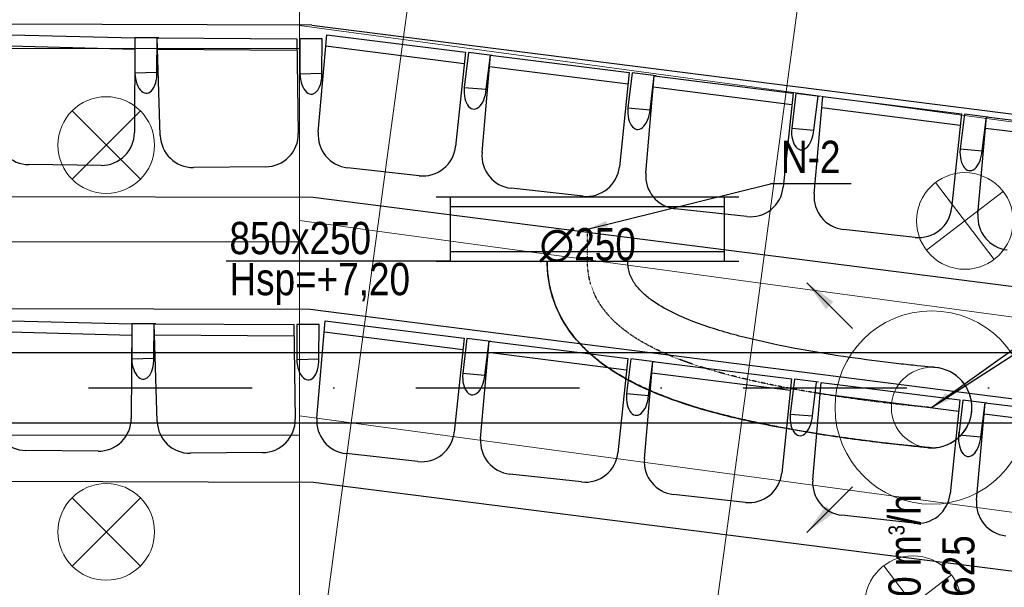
# Model space of a CAD drawing. Header units: millimetres. Extents: x -32221 to 212500, y 31663 to 93766.
# Tile 52 of 256: x 21954 to 25011, y 44123 to 45884. Entities that reach past the tile are written whole.
import ezdxf

# ---------------------------------------------------------------- set-up
doc = ezdxf.new("R2010")
doc.units = ezdxf.units.MM
doc.linetypes.add('DASHDOT', pattern=[1, 0.5, -0.25, 0, -0.25])
doc.linetypes.add('DASHDOTX2', pattern=[50.8, 25.4, -12.7, 0, -12.7])
doc.layers.get('0').update_dxf_attribs({"color": 251})
for name, color, linetype in [('FLUID-N', 251, 'Continuous'), ('FLUID-N-100-ARRGR', 251, 'Continuous'), ('FLUID-N-100-INF', 251, 'Continuous'), ('FLUID-N-100-NUM', 251, 'Continuous'), ('FLUID-N-SYM', 251, 'Continuous'), ('FLUID-W-100-ARRGR', 251, 'Continuous'), ('FLUID-W-100-DIM', 251, 'Continuous'), ('osie', 251, 'Continuous'), ('Sciany', 251, 'Continuous'), ('Wyposazenie', 251, 'Continuous')]:
    doc.layers.add(name, color=color, linetype=linetype)
for name, color, linetype, lineweight in [('kasetony', 251, 'Continuous', 5), ('lampy', 251, 'Continuous', 9), ('Nawiewniki', 251, 'Continuous', 20)]:
    doc.layers.add(name, color=color, linetype=linetype, lineweight=lineweight)
doc.styles.add('FDBES', font='simplex.shx')
doc.styles.get("Standard").update_dxf_attribs({"font": 'ARIALN.TTF'})
doc.linetypes.add('ZIGZAG', pattern='A,0.0001,-0.2,[131,ltypeshp.shx,S=0.2,R=0,X=-0.2,Y=0],-0.4,[131,ltypeshp.shx,S=0.2,R=180,X=0.2,Y=0],-0.2', length=0.8001)
doc.dimstyles.new('FDBES', dxfattribs={"dimscale": 50, "dimtxt": 4, "dimasz": 2.5, "dimexe": 0.8, "dimexo": 2, "dimgap": 1, "dimtad": 1, "dimdsep": 46, "dimtxsty": 'FDBES', "dimcen": 2.5, "dimclrd": 4, "dimclre": 5, "dimadec": 0, "dimazin": 0, "dimtfac": 1, "dimtmove": 0, "dimatfit": 3, "dimfxl": 1, "dimarcsym": 0})

# ---------------------------------------------------------------- blocks, each defined once
blk = doc.blocks.new('*U266')
at = {"color": 14, "linetype": 'Continuous', "lineweight": -2}
for p, q in [((-100, -470), (-100, 470)), ((100, -470), (100, 470))]:
    blk.add_line(p, q, dxfattribs=at)
at = {"color": 0, "linetype": 'ByBlock', "lineweight": -2}
for p, q in [((-100, 425), (100, 425)), ((-100, -425), (100, -425))]:
    blk.add_line(p, q, dxfattribs=at)
at = {"color": 5, "linetype": 'Continuous', "lineweight": -3}
for p, q in [((-70, -425), (-70, 425)), ((70, -425), (70, 425))]:
    blk.add_line(p, q, dxfattribs=at)
blk = doc.blocks.new('*U295')
at = {"color": 14, "linetype": 'Continuous', "lineweight": -2}
for p, q in [((-50, 125), (-50, 0)), ((-50, 0), (-50, -125))]:
    blk.add_line(p, q, dxfattribs=at)
at = {"layer": 'FLUID-N-SYM', "color": 2, "linetype": 'DASHDOT', "lineweight": -3}
blk.add_line((-50, 0), (50, 0), dxfattribs=at)
blk = doc.blocks.new('*U304')
at = {"color": 14, "linetype": 'Continuous', "lineweight": -2}
for p, q in [((0, 0, 124.7), (0, 0, 125)), ((0, 0, -124.7), (0, 0, 124.7)), ((0, 0, -125), (0, 0, -124.7))]:
    blk.add_line(p, q, dxfattribs=at)
at = {"color": 14, "linetype": 'Continuous', "lineweight": -2, "extrusion": (-1, -1.83697e-16, -2.52435e-32)}
blk.add_ellipse((0, -453.8, 1068.2), major_axis=(0, -125), ratio=1, start_param=0, end_param=3.064382, dxfattribs=at)
at = {"color": 14, "linetype": 'Continuous', "lineweight": -2, "extrusion": (-1, -1.97464e-16, -1.62328e-17)}
blk.add_ellipse((0, -453.8, 1068.2), major_axis=(0, -124.6, -10.2), ratio=1, start_param=0, end_param=0.082022, dxfattribs=at)
at = {"color": 20, "linetype": 'ZIGZAG', "lineweight": -2, "ltscale": 50}
for points, knots in [([(0, -578.8, 1068.2), (0, -578.8, 1068.2), (0, -578.7, 1067.8), (0, -578.6, 1066.3), (0, -578.4, 1064.3), (0, -578.2, 1061.4), (0, -577.9, 1057.6), (0, -577.5, 1053.4), (0, -577.1, 1049.6), (0, -576.6, 1044), (0, -576.1, 1037.9), (0, -575.1, 1027.3), (0, -573.9, 1015.3), (0, -572.5, 1002), (0, -571, 987.4), (0, -569.4, 971.7), (0, -567.5, 955), (0, -565.2, 934.2), (0, -562.2, 908.9), (0, -558.9, 881.8), (0, -555.7, 857), (0, -551.8, 827.7), (0, -546.5, 789.4), (0, -539.4, 741.2), (0, -531.4, 691.2), (0, -522.6, 639.9), (0, -513, 587.7), (0, -504.2, 543.7), (0, -497.7, 512.9), (0, -493.8, 495.3), (0, -491.8, 486.6), (0, -486.8, 464.6), (0, -478.5, 429.6), (0, -464.8, 377.4), (0, -449.7, 326), (0, -433.1, 275.5), (0, -414.8, 226.1), (0, -394.4, 178.2), (0, -371.7, 132), (0, -350.6, 95.1), (0, -332.1, 66.6), (0, -314.9, 42.4), (0, -293.7, 15.9), (0, -270.5, -9.2), (0, -248.5, -29.7), (0, -228.5, -46.3), (0, -207.3, -61.7), (0, -184.8, -75.8), (0, -161.2, -88.4), (0, -144.7, -95.7), (0, -132, -100.7), (0, -123.5, -103.9), (0, -114.8, -106.8), (0, -101.7, -110.9), (0, -83.9, -115.7), (0, -56.5, -120.9), (0, -37.8, -122.9), (0, -23.7, -124), (0, -14.3, -124.5), (0, -4.8, -124.7), (0, 0, -124.7)], [0, 0, 0, 0, 19.711579, 29.567368, 39.423157, 59.134736, 68.990525, 78.846314, 98.557893, 98.557893, 118.269471, 137.98105, 157.692629, 177.404207, 197.115786, 216.827364, 236.538943, 256.250522, 285.817889, 315.385257, 335.096836, 354.808414, 394.231572, 433.654729, 473.077886, 512.501043, 551.9242, 591.347357, 611.058936, 620.914725, 630.770515, 630.770515, 670.193672, 709.616829, 749.039986, 788.463143, 827.8863, 867.309458, 906.732615, 946.155772, 965.86735, 985.578929, 1015.146297, 1044.713665, 1064.425243, 1084.136822, 1103.848401, 1123.559979, 1143.271558, 1162.983136, 1162.983136, 1172.838926, 1182.694715, 1182.694715, 1202.406293, 1222.117872, 1241.829451, 1241.829451, 1251.68524, 1261.541029, 1261.541029, 1261.541029, 1261.541029]), ([(0, -329.1, 1077.9), (0, -329.1, 1077.8), (0, -329.1, 1077.5), (0, -328.8, 1074), (0, -327.8, 1061.7), (0, -324.5, 1026.4), (0, -318.1, 967), (0, -307.5, 878.3), (0, -290.9, 759.5), (0, -265.6, 614.9), (0, -239, 494.6), (0, -212.3, 399.7), (0, -188.5, 329.6), (0, -159.4, 261.7), (0, -128.7, 208.2), (0, -97.7, 169.9), (0, -70.2, 145.2), (0, -42.6, 131.1), (0, -18.5, 125.7), (0, -6.2, 125.1), (0, 0, 125)], [0, 0, 0, 0, 18.486164, 36.972328, 73.944655, 147.889311, 221.833966, 295.778621, 443.667932, 591.557243, 739.446553, 813.391209, 887.335864, 961.280519, 1035.225175, 1072.197502, 1109.16983, 1146.142158, 1164.628322, 1183.114485, 1183.114485, 1183.114485, 1183.114485]), ([(0, -578.3, 1058), (0, -578.3, 1057.8), (0, -578.3, 1057.2), (0, -577.8, 1051), (0, -576.4, 1035.7), (0, -573.6, 1006.2), (0, -568.6, 957.1), (0, -560.3, 884.9), (0, -548.1, 792.8), (0, -533.8, 698.4), (0, -517.2, 603.4), (0, -498.2, 508.2), (0, -468.6, 382), (0, -430.8, 257.7), (0, -378, 139.1), (0, -328.3, 55.3), (0, -265.5, -19.4), (0, -187.9, -79.1), (0, -112.5, -110.7), (0, -56.6, -121.4), (0, -24.3, -124.6), (0, -8.1, -124.9), (0, 0, -125)], [0, 0, 0, 0, 24.317026, 48.634053, 97.268105, 145.902158, 194.53621, 291.804315, 389.072421, 486.340526, 583.608631, 680.876736, 778.144841, 972.681052, 1069.949157, 1167.217262, 1264.485367, 1361.753472, 1459.021577, 1507.65563, 1531.972656, 1556.289682, 1556.289682, 1556.289682, 1556.289682])]:
    blk.add_open_spline(points, degree=3, knots=knots, dxfattribs=at)
at = {"layer": 'FLUID-N-SYM', "color": 2, "linetype": 'DASHDOT', "lineweight": -3}
blk.add_open_spline([(0, -453.8, 1068.2), (0, -453.8, 1068.2), (0, -407.6, 490.1), (0, -212.8), (0, 0)], degree=3, knots=[0, 0, 0, 0, 623.240153, 1261.541029, 1261.541029, 1261.541029, 1261.541029], dxfattribs=at)
blk = doc.blocks.new('*U37')
at = {"color": 0, "insert": (1040.7, 746.7), "char_height": 100, "width": 1600, "attachment_point": 5, "line_spacing_factor": 1.1}
blk.add_mtext('Smay\\PNS8-R1-Z-625-54-SL9010/ SRt-s-300-g-248P\\P625', dxfattribs=at)
blk.add_mtext('Smay\\PNS8-R1-Z-625-54-SL9010/ SRt-s-300-g-248P\\P625', dxfattribs=at)
blk.add_mtext('Smay\\PNS8-R1-Z-625-54-SL9010/ SRt-s-300-g-248P\\P625', dxfattribs=at)
blk.add_mtext('Smay\\PNS8-R1-Z-625-54-SL9010/ SRt-s-300-g-248P\\P625', dxfattribs=at)
blk.add_mtext('Smay\\PNS8-R1-Z-625-54-SL9010/ SRt-s-300-g-248P\\P625', dxfattribs=at)
blk.add_mtext('Smay\\PNS8-R1-Z-625-54-SL9010/ SRt-s-300-g-248P\\P625', dxfattribs=at)
blk.add_mtext('Smay\\PNS8-R1-Z-625-54-SL9010/ SRt-s-300-g-248P\\P625', dxfattribs=at)
blk.add_mtext('Smay\\PNS8-R1-Z-625-54-SL9010/ SRt-s-300-g-248P\\P625', dxfattribs=at)
blk.add_mtext('Smay\\PNS8-R1-Z-625-54-SL9010/ SRt-s-300-g-248P\\P625', dxfattribs=at)
blk.add_mtext('Smay\\PNS8-R1-Z-625-54-SL9010/ SRt-s-300-g-248P\\P625', dxfattribs=at)
blk.add_mtext('Smay\\PNS8-R1-Z-625-54-SL9010/ SRt-s-300-g-248P\\P625', dxfattribs=at)
blk.add_mtext('Smay\\PNS8-R1-Z-625-54-SL9010/ SRt-s-300-g-248P\\P625', dxfattribs=at)
blk.add_mtext('Smay\\PNS8-R1-Z-625-54-SL9010/ SRt-s-300-g-248P\\P625', dxfattribs=at)
blk.add_mtext('Smay\\PNS8-R1-Z-625-54-SL9010/ SRt-s-300-g-248P\\P625', dxfattribs=at)
blk.add_mtext('Smay\\PNS8-R1-Z-625-54-SL9010/ SRt-s-300-g-248P\\P625', dxfattribs=at)
blk.add_mtext('Smay\\PNS8-R1-Z-625-54-SL9010/ SRt-s-300-g-248P\\P625', dxfattribs=at)
blk.add_mtext('Smay\\PNS8-R1-Z-625-54-SL9010/ SRt-s-300-g-248P\\P625', dxfattribs=at)
blk.add_mtext('Smay\\PNS8-R1-Z-625-54-SL9010/ SRt-s-300-g-248P\\P625', dxfattribs=at)
blk.add_mtext('Smay\\PNS8-R1-Z-625-54-SL9010/ SRt-s-300-g-248P\\P625', dxfattribs=at)
blk.add_mtext('Smay\\PNS8-R1-Z-625-54-SL9010/ SRt-s-300-g-248P\\P625', dxfattribs=at)
blk.add_mtext('Smay\\PNS8-R1-Z-625-54-SL9010/ SRt-s-300-g-248P\\P625', dxfattribs=at)
blk.add_mtext('Smay\\PNS8-R1-Z-625-54-SL9010/ SRt-s-300-g-248P\\P625', dxfattribs=at)
blk.add_mtext('Smay\\PNS8-R1-Z-625-54-SL9010/ SRt-s-300-g-248P\\P625', dxfattribs=at)
blk.add_mtext('Smay\\PNS8-R1-Z-625-54-SL9010/ SRt-s-300-g-248P\\P625', dxfattribs=at)
blk.add_mtext('Smay\\PNS8-R1-Z-625-54-SL9010/ SRt-s-300-g-248P\\P625', dxfattribs=at)
blk.add_mtext('Smay\\PNS8-R1-Z-625-54-SL9010/ SRt-s-300-g-248P\\P625', dxfattribs=at)
blk.add_mtext('Smay\\PNS8-R1-Z-625-54-SL9010/ SRt-s-300-g-248P\\P625', dxfattribs=at)
at = {"color": 0}
blk.add_leader([(0, 0), (513.4, 368.3)], dimstyle='FDBES', override={"dimscale": 25, "dimclrd": 0, "dimclre": 0}, dxfattribs=at)
blk.add_leader([(0, 0), (513.4, 368.3)], dimstyle='FDBES', override={"dimscale": 25, "dimclrd": 0, "dimclre": 0}, dxfattribs=at)
blk.add_leader([(0, 0), (513.4, 368.3)], dimstyle='FDBES', override={"dimscale": 25, "dimclrd": 0, "dimclre": 0}, dxfattribs=at)
blk.add_leader([(0, 0), (513.4, 368.3)], dimstyle='FDBES', override={"dimscale": 25, "dimclrd": 0, "dimclre": 0}, dxfattribs=at)
blk.add_leader([(0, 0), (513.4, 368.3)], dimstyle='FDBES', override={"dimscale": 25, "dimclrd": 0, "dimclre": 0}, dxfattribs=at)
blk.add_leader([(0, 0), (513.4, 368.3)], dimstyle='FDBES', override={"dimscale": 25, "dimclrd": 0, "dimclre": 0}, dxfattribs=at)
blk.add_leader([(0, 0), (513.4, 368.3)], dimstyle='FDBES', override={"dimscale": 25, "dimclrd": 0, "dimclre": 0}, dxfattribs=at)
blk.add_leader([(0, 0), (513.4, 368.3)], dimstyle='FDBES', override={"dimscale": 25, "dimclrd": 0, "dimclre": 0}, dxfattribs=at)
blk.add_leader([(0, 0), (513.4, 368.3)], dimstyle='FDBES', override={"dimscale": 25, "dimclrd": 0, "dimclre": 0}, dxfattribs=at)
blk.add_leader([(0, 0), (513.4, 368.3)], dimstyle='FDBES', override={"dimscale": 25, "dimclrd": 0, "dimclre": 0}, dxfattribs=at)
blk.add_leader([(0, 0), (513.4, 368.3)], dimstyle='FDBES', override={"dimscale": 25, "dimclrd": 0, "dimclre": 0}, dxfattribs=at)
blk.add_leader([(0, 0), (513.4, 368.3)], dimstyle='FDBES', override={"dimscale": 25, "dimclrd": 0, "dimclre": 0}, dxfattribs=at)
blk.add_leader([(0, 0), (513.4, 368.3)], dimstyle='FDBES', override={"dimscale": 25, "dimclrd": 0, "dimclre": 0}, dxfattribs=at)
blk.add_leader([(0, 0), (513.4, 368.3)], dimstyle='FDBES', override={"dimscale": 25, "dimclrd": 0, "dimclre": 0}, dxfattribs=at)
blk.add_leader([(0, 0), (513.4, 368.3)], dimstyle='FDBES', override={"dimscale": 25, "dimclrd": 0, "dimclre": 0}, dxfattribs=at)
blk.add_leader([(0, 0), (513.4, 368.3)], dimstyle='FDBES', override={"dimscale": 25, "dimclrd": 0, "dimclre": 0}, dxfattribs=at)
blk.add_leader([(0, 0), (513.4, 368.3)], dimstyle='FDBES', override={"dimscale": 25, "dimclrd": 0, "dimclre": 0}, dxfattribs=at)
blk.add_leader([(0, 0), (513.4, 368.3)], dimstyle='FDBES', override={"dimscale": 25, "dimclrd": 0, "dimclre": 0}, dxfattribs=at)
blk.add_leader([(0, 0), (513.4, 368.3)], dimstyle='FDBES', override={"dimscale": 25, "dimclrd": 0, "dimclre": 0}, dxfattribs=at)
blk.add_leader([(0, 0), (513.4, 368.3)], dimstyle='FDBES', override={"dimscale": 25, "dimclrd": 0, "dimclre": 0}, dxfattribs=at)
blk.add_leader([(0, 0), (513.4, 368.3)], dimstyle='FDBES', override={"dimscale": 25, "dimclrd": 0, "dimclre": 0}, dxfattribs=at)
blk.add_leader([(0, 0), (513.4, 368.3)], dimstyle='FDBES', override={"dimscale": 25, "dimclrd": 0, "dimclre": 0}, dxfattribs=at)
blk.add_leader([(0, 0), (513.4, 368.3)], dimstyle='FDBES', override={"dimscale": 25, "dimclrd": 0, "dimclre": 0}, dxfattribs=at)
blk.add_leader([(0, 0), (513.4, 368.3)], dimstyle='FDBES', override={"dimscale": 25, "dimclrd": 0, "dimclre": 0}, dxfattribs=at)
blk.add_leader([(0, 0), (513.4, 368.3)], dimstyle='FDBES', override={"dimscale": 25, "dimclrd": 0, "dimclre": 0}, dxfattribs=at)
blk.add_leader([(0, 0), (513.4, 368.3)], dimstyle='FDBES', override={"dimscale": 25, "dimclrd": 0, "dimclre": 0}, dxfattribs=at)
blk.add_leader([(0, 0), (513.4, 368.3)], dimstyle='FDBES', override={"dimscale": 25, "dimclrd": 0, "dimclre": 0}, dxfattribs=at)
blk = doc.blocks.new('*U81')
at = {"color": 6}
blk.add_line((778.4, 350.9), (543.5, 350.9), dxfattribs=at)
blk.add_line((778.4, 350.9), (543.5, 350.9), dxfattribs=at)
blk.add_line((778.4, 350.9), (543.5, 350.9), dxfattribs=at)
blk.add_line((778.4, 350.9), (543.5, 350.9), dxfattribs=at)
blk.add_line((778.4, 350.9), (543.5, 350.9), dxfattribs=at)
blk.add_line((778.4, 350.9), (543.5, 350.9), dxfattribs=at)
blk.add_line((778.4, 350.9), (543.5, 350.9), dxfattribs=at)
blk.add_line((778.4, 350.9), (543.5, 350.9), dxfattribs=at)
blk.add_line((778.4, 350.9), (543.5, 350.9), dxfattribs=at)
blk.add_line((778.4, 350.9), (543.5, 350.9), dxfattribs=at)
blk.add_line((778.4, 350.9), (543.5, 350.9), dxfattribs=at)
blk.add_line((778.4, 350.9), (543.5, 350.9), dxfattribs=at)
blk.add_line((778.4, 350.9), (543.5, 350.9), dxfattribs=at)
blk.add_line((778.4, 350.9), (543.5, 350.9), dxfattribs=at)
blk.add_line((778.4, 350.9), (543.5, 350.9), dxfattribs=at)
blk.add_line((778.4, 350.9), (543.5, 350.9), dxfattribs=at)
blk.add_line((778.4, 350.9), (543.5, 350.9), dxfattribs=at)
blk.add_line((778.4, 350.9), (543.5, 350.9), dxfattribs=at)
blk.add_line((778.4, 350.9), (543.5, 350.9), dxfattribs=at)
blk.add_line((778.4, 350.9), (543.5, 350.9), dxfattribs=at)
blk.add_line((778.4, 350.9), (543.5, 350.9), dxfattribs=at)
blk.add_line((778.4, 350.9), (543.5, 350.9), dxfattribs=at)
blk.add_line((778.4, 350.9), (543.5, 350.9), dxfattribs=at)
blk.add_line((778.4, 350.9), (543.5, 350.9), dxfattribs=at)
blk.add_line((778.4, 350.9), (543.5, 350.9), dxfattribs=at)
blk.add_line((778.4, 350.9), (543.5, 350.9), dxfattribs=at)
at = {"color": 0, "insert": (661, 350.9), "char_height": 100, "attachment_point": 5}
blk.add_mtext('N-1\\P ', dxfattribs=at)
blk.add_mtext('N-1\\P ', dxfattribs=at)
blk.add_mtext('N-1\\P ', dxfattribs=at)
blk.add_mtext('N-1\\P ', dxfattribs=at)
blk.add_mtext('N-1\\P ', dxfattribs=at)
blk.add_mtext('N-1\\P ', dxfattribs=at)
blk.add_mtext('N-1\\P ', dxfattribs=at)
blk.add_mtext('N-1\\P ', dxfattribs=at)
blk.add_mtext('N-1\\P ', dxfattribs=at)
blk.add_mtext('N-1\\P ', dxfattribs=at)
blk.add_mtext('N-1\\P ', dxfattribs=at)
blk.add_mtext('N-1\\P ', dxfattribs=at)
blk.add_mtext('N-1\\P ', dxfattribs=at)
blk.add_mtext('N-1\\P ', dxfattribs=at)
blk.add_mtext('N-1\\P ', dxfattribs=at)
blk.add_mtext('N-1\\P ', dxfattribs=at)
blk.add_mtext('N-1\\P ', dxfattribs=at)
blk.add_mtext('N-1\\P ', dxfattribs=at)
blk.add_mtext('N-1\\P ', dxfattribs=at)
blk.add_mtext('N-1\\P ', dxfattribs=at)
blk.add_mtext('N-1\\P ', dxfattribs=at)
blk.add_mtext('N-1\\P ', dxfattribs=at)
blk.add_mtext('N-1\\P ', dxfattribs=at)
blk.add_mtext('N-1\\P ', dxfattribs=at)
blk.add_mtext('N-1\\P ', dxfattribs=at)
blk.add_mtext('N-1\\P ', dxfattribs=at)
blk.add_leader([(0, 0), (543.5, 350.9)], dimstyle='FDBES', override={"dimscale": 25, "dimclrd": 256, "dimclre": 256})
blk.add_leader([(0, 0), (543.5, 350.9)], dimstyle='FDBES', override={"dimscale": 25, "dimclrd": 256, "dimclre": 256})
blk.add_leader([(0, 0), (543.5, 350.9)], dimstyle='FDBES', override={"dimscale": 25, "dimclrd": 256, "dimclre": 256})
blk.add_leader([(0, 0), (543.5, 350.9)], dimstyle='FDBES', override={"dimscale": 25, "dimclrd": 256, "dimclre": 256})
blk.add_leader([(0, 0), (543.5, 350.9)], dimstyle='FDBES', override={"dimscale": 25, "dimclrd": 256, "dimclre": 256})
blk.add_leader([(0, 0), (543.5, 350.9)], dimstyle='FDBES', override={"dimscale": 25, "dimclrd": 256, "dimclre": 256})
blk.add_leader([(0, 0), (543.5, 350.9)], dimstyle='FDBES', override={"dimscale": 25, "dimclrd": 256, "dimclre": 256})
blk.add_leader([(0, 0), (543.5, 350.9)], dimstyle='FDBES', override={"dimscale": 25, "dimclrd": 256, "dimclre": 256})
blk.add_leader([(0, 0), (543.5, 350.9)], dimstyle='FDBES', override={"dimscale": 25, "dimclrd": 256, "dimclre": 256})
blk.add_leader([(0, 0), (543.5, 350.9)], dimstyle='FDBES', override={"dimscale": 25, "dimclrd": 256, "dimclre": 256})
blk.add_leader([(0, 0), (543.5, 350.9)], dimstyle='FDBES', override={"dimscale": 25, "dimclrd": 256, "dimclre": 256})
blk.add_leader([(0, 0), (543.5, 350.9)], dimstyle='FDBES', override={"dimscale": 25, "dimclrd": 256, "dimclre": 256})
blk.add_leader([(0, 0), (543.5, 350.9)], dimstyle='FDBES', override={"dimscale": 25, "dimclrd": 256, "dimclre": 256})
blk.add_leader([(0, 0), (543.5, 350.9)], dimstyle='FDBES', override={"dimscale": 25, "dimclrd": 256, "dimclre": 256})
blk.add_leader([(0, 0), (543.5, 350.9)], dimstyle='FDBES', override={"dimscale": 25, "dimclrd": 256, "dimclre": 256})
blk.add_leader([(0, 0), (543.5, 350.9)], dimstyle='FDBES', override={"dimscale": 25, "dimclrd": 256, "dimclre": 256})
blk.add_leader([(0, 0), (543.5, 350.9)], dimstyle='FDBES', override={"dimscale": 25, "dimclrd": 256, "dimclre": 256})
blk.add_leader([(0, 0), (543.5, 350.9)], dimstyle='FDBES', override={"dimscale": 25, "dimclrd": 256, "dimclre": 256})
blk.add_leader([(0, 0), (543.5, 350.9)], dimstyle='FDBES', override={"dimscale": 25, "dimclrd": 256, "dimclre": 256})
blk.add_leader([(0, 0), (543.5, 350.9)], dimstyle='FDBES', override={"dimscale": 25, "dimclrd": 256, "dimclre": 256})
blk.add_leader([(0, 0), (543.5, 350.9)], dimstyle='FDBES', override={"dimscale": 25, "dimclrd": 256, "dimclre": 256})
blk.add_leader([(0, 0), (543.5, 350.9)], dimstyle='FDBES', override={"dimscale": 25, "dimclrd": 256, "dimclre": 256})
blk.add_leader([(0, 0), (543.5, 350.9)], dimstyle='FDBES', override={"dimscale": 25, "dimclrd": 256, "dimclre": 256})
blk.add_leader([(0, 0), (543.5, 350.9)], dimstyle='FDBES', override={"dimscale": 25, "dimclrd": 256, "dimclre": 256})
blk.add_leader([(0, 0), (543.5, 350.9)], dimstyle='FDBES', override={"dimscale": 25, "dimclrd": 256, "dimclre": 256})
blk.add_leader([(0, 0), (543.5, 350.9)], dimstyle='FDBES', override={"dimscale": 25, "dimclrd": 256, "dimclre": 256})
blk = doc.blocks.new('*U90')
at = {"color": 6}
blk.add_line((818, 140.5), (568, 140.5), dxfattribs=at)
blk.add_line((818, 140.5), (568, 140.5), dxfattribs=at)
blk.add_line((818, 140.5), (568, 140.5), dxfattribs=at)
blk.add_line((818, 140.5), (568, 140.5), dxfattribs=at)
blk.add_line((818, 140.5), (568, 140.5), dxfattribs=at)
blk.add_line((818, 140.5), (568, 140.5), dxfattribs=at)
blk.add_line((818, 140.5), (568, 140.5), dxfattribs=at)
blk.add_line((818, 140.5), (568, 140.5), dxfattribs=at)
blk.add_line((818, 140.5), (568, 140.5), dxfattribs=at)
blk.add_line((818, 140.5), (568, 140.5), dxfattribs=at)
blk.add_line((818, 140.5), (568, 140.5), dxfattribs=at)
blk.add_line((818, 140.5), (568, 140.5), dxfattribs=at)
blk.add_line((818, 140.5), (568, 140.5), dxfattribs=at)
blk.add_line((818, 140.5), (568, 140.5), dxfattribs=at)
blk.add_line((818, 140.5), (568, 140.5), dxfattribs=at)
blk.add_line((818, 140.5), (568, 140.5), dxfattribs=at)
blk.add_line((818, 140.5), (568, 140.5), dxfattribs=at)
blk.add_line((818, 140.5), (568, 140.5), dxfattribs=at)
blk.add_line((818, 140.5), (568, 140.5), dxfattribs=at)
blk.add_line((818, 140.5), (568, 140.5), dxfattribs=at)
blk.add_line((818, 140.5), (568, 140.5), dxfattribs=at)
blk.add_line((818, 140.5), (568, 140.5), dxfattribs=at)
blk.add_line((818, 140.5), (568, 140.5), dxfattribs=at)
blk.add_line((818, 140.5), (568, 140.5), dxfattribs=at)
blk.add_line((818, 140.5), (568, 140.5), dxfattribs=at)
blk.add_line((818, 140.5), (568, 140.5), dxfattribs=at)
at = {"color": 0, "insert": (693, 140.5), "char_height": 100, "attachment_point": 5}
blk.add_mtext('N-2\\P ', dxfattribs=at)
blk.add_mtext('N-2\\P ', dxfattribs=at)
blk.add_mtext('N-2\\P ', dxfattribs=at)
blk.add_mtext('N-2\\P ', dxfattribs=at)
blk.add_mtext('N-2\\P ', dxfattribs=at)
blk.add_mtext('N-2\\P ', dxfattribs=at)
blk.add_mtext('N-2\\P ', dxfattribs=at)
blk.add_mtext('N-2\\P ', dxfattribs=at)
blk.add_mtext('N-2\\P ', dxfattribs=at)
blk.add_mtext('N-2\\P ', dxfattribs=at)
blk.add_mtext('N-2\\P ', dxfattribs=at)
blk.add_mtext('N-2\\P ', dxfattribs=at)
blk.add_mtext('N-2\\P ', dxfattribs=at)
blk.add_mtext('N-2\\P ', dxfattribs=at)
blk.add_mtext('N-2\\P ', dxfattribs=at)
blk.add_mtext('N-2\\P ', dxfattribs=at)
blk.add_mtext('N-2\\P ', dxfattribs=at)
blk.add_mtext('N-2\\P ', dxfattribs=at)
blk.add_mtext('N-2\\P ', dxfattribs=at)
blk.add_mtext('N-2\\P ', dxfattribs=at)
blk.add_mtext('N-2\\P ', dxfattribs=at)
blk.add_mtext('N-2\\P ', dxfattribs=at)
blk.add_mtext('N-2\\P ', dxfattribs=at)
blk.add_mtext('N-2\\P ', dxfattribs=at)
blk.add_mtext('N-2\\P ', dxfattribs=at)
blk.add_mtext('N-2\\P ', dxfattribs=at)
blk.add_leader([(0, 0), (568, 140.5)], dimstyle='FDBES', override={"dimscale": 25, "dimclrd": 256, "dimclre": 256})
blk.add_leader([(0, 0), (568, 140.5)], dimstyle='FDBES', override={"dimscale": 25, "dimclrd": 256, "dimclre": 256})
blk.add_leader([(0, 0), (568, 140.5)], dimstyle='FDBES', override={"dimscale": 25, "dimclrd": 256, "dimclre": 256})
blk.add_leader([(0, 0), (568, 140.5)], dimstyle='FDBES', override={"dimscale": 25, "dimclrd": 256, "dimclre": 256})
blk.add_leader([(0, 0), (568, 140.5)], dimstyle='FDBES', override={"dimscale": 25, "dimclrd": 256, "dimclre": 256})
blk.add_leader([(0, 0), (568, 140.5)], dimstyle='FDBES', override={"dimscale": 25, "dimclrd": 256, "dimclre": 256})
blk.add_leader([(0, 0), (568, 140.5)], dimstyle='FDBES', override={"dimscale": 25, "dimclrd": 256, "dimclre": 256})
blk.add_leader([(0, 0), (568, 140.5)], dimstyle='FDBES', override={"dimscale": 25, "dimclrd": 256, "dimclre": 256})
blk.add_leader([(0, 0), (568, 140.5)], dimstyle='FDBES', override={"dimscale": 25, "dimclrd": 256, "dimclre": 256})
blk.add_leader([(0, 0), (568, 140.5)], dimstyle='FDBES', override={"dimscale": 25, "dimclrd": 256, "dimclre": 256})
blk.add_leader([(0, 0), (568, 140.5)], dimstyle='FDBES', override={"dimscale": 25, "dimclrd": 256, "dimclre": 256})
blk.add_leader([(0, 0), (568, 140.5)], dimstyle='FDBES', override={"dimscale": 25, "dimclrd": 256, "dimclre": 256})
blk.add_leader([(0, 0), (568, 140.5)], dimstyle='FDBES', override={"dimscale": 25, "dimclrd": 256, "dimclre": 256})
blk.add_leader([(0, 0), (568, 140.5)], dimstyle='FDBES', override={"dimscale": 25, "dimclrd": 256, "dimclre": 256})
blk.add_leader([(0, 0), (568, 140.5)], dimstyle='FDBES', override={"dimscale": 25, "dimclrd": 256, "dimclre": 256})
blk.add_leader([(0, 0), (568, 140.5)], dimstyle='FDBES', override={"dimscale": 25, "dimclrd": 256, "dimclre": 256})
blk.add_leader([(0, 0), (568, 140.5)], dimstyle='FDBES', override={"dimscale": 25, "dimclrd": 256, "dimclre": 256})
blk.add_leader([(0, 0), (568, 140.5)], dimstyle='FDBES', override={"dimscale": 25, "dimclrd": 256, "dimclre": 256})
blk.add_leader([(0, 0), (568, 140.5)], dimstyle='FDBES', override={"dimscale": 25, "dimclrd": 256, "dimclre": 256})
blk.add_leader([(0, 0), (568, 140.5)], dimstyle='FDBES', override={"dimscale": 25, "dimclrd": 256, "dimclre": 256})
blk.add_leader([(0, 0), (568, 140.5)], dimstyle='FDBES', override={"dimscale": 25, "dimclrd": 256, "dimclre": 256})
blk.add_leader([(0, 0), (568, 140.5)], dimstyle='FDBES', override={"dimscale": 25, "dimclrd": 256, "dimclre": 256})
blk.add_leader([(0, 0), (568, 140.5)], dimstyle='FDBES', override={"dimscale": 25, "dimclrd": 256, "dimclre": 256})
blk.add_leader([(0, 0), (568, 140.5)], dimstyle='FDBES', override={"dimscale": 25, "dimclrd": 256, "dimclre": 256})
blk.add_leader([(0, 0), (568, 140.5)], dimstyle='FDBES', override={"dimscale": 25, "dimclrd": 256, "dimclre": 256})
blk.add_leader([(0, 0), (568, 140.5)], dimstyle='FDBES', override={"dimscale": 25, "dimclrd": 256, "dimclre": 256})
blk = doc.blocks.new('*U324')
at = {"color": 0}
blk.add_leader([(-141.4, 141.4), (0, 0)], dimstyle='FDBES', override={"dimscale": 40, "dimclrd": 0}, dxfattribs=at)
blk = doc.blocks.new('*U325')
at = {"color": 0}
blk.add_leader([(141.4, 141.4), (0, 0)], dimstyle='FDBES', override={"dimscale": 40, "dimclrd": 0}, dxfattribs=at)

msp = doc.modelspace()

# ---------------------------------------------------------------- linework, layer by layer
at = {"layer": 'FLUID-N'}
msp.add_line((23291.977, 45134.367, 7327.5), (22595.824, 45134.367, 7327.5), dxfattribs=at)
at = {"layer": 'kasetony'}
for p, q in [((22822.937, 45794.948), (22822.937, 46394.948)), ((23144.7, 45822.476), (23225.141, 46417.059)), ((23225.141, 46417.059), (23144.7, 45822.476)), ((24333.867, 45661.594), (24414.308, 46256.178)), ((24333.867, 45661.594), (24414.308, 46256.178)), ((24414.308, 46256.178), (24333.867, 45661.594)), ((23144.7, 45822.476), (22822.937, 45866.007)), ((23064.259, 45227.893), (23144.7, 45822.476)), ((23144.7, 45822.476), (23064.259, 45227.893)), ((23144.7, 45822.476), (24333.867, 45661.594)), ((24333.867, 45661.594), (23144.7, 45822.476)), ((21622.937, 45794.948), (22822.937, 45794.948)), ((22822.937, 45794.948), (21622.937, 45794.948)), ((22822.937, 45194.948), (22822.937, 45794.948)), ((24253.426, 45067.011), (24333.867, 45661.594)), ((24253.426, 45067.011), (24333.867, 45661.594)), ((24333.867, 45661.594), (24253.426, 45067.011)), ((24333.867, 45661.594), (25523.033, 45500.713)), ((25523.033, 45500.713), (24333.867, 45661.594)), ((23064.259, 45227.893), (22822.937, 45260.541)), ((22983.819, 44633.309), (23064.259, 45227.893)), ((23064.259, 45227.893), (22983.819, 44633.309)), ((24253.426, 45067.011), (23064.259, 45227.893)), ((23064.259, 45227.893), (24253.426, 45067.011)), ((24253.426, 45067.011), (23064.259, 45227.893)), ((21622.937, 45194.948), (22822.937, 45194.948)), ((22822.937, 45194.948), (21622.937, 45194.948)), ((22822.937, 44594.948), (22822.937, 45194.948)), ((24172.985, 44472.428), (24253.426, 45067.011)), ((24172.985, 44472.428), (24253.426, 45067.011)), ((24253.426, 45067.011), (24172.985, 44472.428)), ((25442.593, 44906.129), (24253.426, 45067.011)), ((24253.426, 45067.011), (25442.593, 44906.129)), ((25442.593, 44906.129), (24253.426, 45067.011)), ((22983.819, 44633.309), (22822.937, 44655.075)), ((22903.378, 44038.726), (22983.819, 44633.309)), ((22983.819, 44633.309), (22903.378, 44038.726)), ((22983.819, 44633.309), (24172.985, 44472.428)), ((24172.985, 44472.428), (22983.819, 44633.309)), ((21622.937, 44594.948), (22822.937, 44594.948)), ((22822.937, 44594.948), (21622.937, 44594.948)), ((22822.937, 43994.948), (22822.937, 44594.948)), ((24092.544, 43877.844), (24172.985, 44472.428)), ((24092.544, 43877.844), (24172.985, 44472.428)), ((24172.985, 44472.428), (24092.544, 43877.844)), ((24172.985, 44472.428), (25362.152, 44311.546)), ((25362.152, 44311.546), (24172.985, 44472.428))]:
    msp.add_line(p, q, dxfattribs=at)
at = {"layer": 'lampy'}
for p, q in [((22116.871, 45601.014), (22329.003, 45388.882)), ((22329.003, 45601.014), (22116.871, 45388.882)), ((24797.341, 45379.026), (24979.118, 45140.369)), ((25007.558, 45350.586), (24768.901, 45168.809)), ((22116.871, 44401.014), (22329.003, 44188.882)), ((22329.003, 44401.014), (22116.871, 44188.882)), ((24636.46, 44189.86), (24818.236, 43951.203)), ((24846.677, 44161.42), (24608.02, 43979.643))]:
    msp.add_line(p, q, dxfattribs=at)
for centre in [(22222.937, 45494.948), (24888.23, 45259.698), (22222.937, 44294.948), (24727.348, 44070.531)]:
    msp.add_circle(centre, 150, dxfattribs=at)
at = {"layer": 'Nawiewniki'}
for radius in [300, 125]:
    msp.add_circle((24785.254, 44680.581), radius, dxfattribs=at)
at = {"layer": 'osie'}
for p, q in [((16071.168, 44851.817), (26704.172, 44851.817)), ((26674.465, 44631.817), (16070.993, 44631.817))]:
    msp.add_line(p, q, dxfattribs=at)
at = {"layer": 'osie', "linetype": 'DASHDOTX2', "ltscale": 20}
msp.add_line((16071.081, 44741.817), (26689.319, 44741.817), dxfattribs=at)
at = {"layer": 'Sciany'}
for p, q in [((22860.921, 45867.491), (16193.58, 45883.204)), ((22860.921, 45867.491), (27114.093, 45327.423)), ((22856.463, 44984.645), (16192.7, 45000.34)), ((26781.78, 44484.769), (22856.463, 44984.645))]:
    msp.add_line(p, q, dxfattribs=at)
at = {"layer": 'Wyposazenie'}
for p, q in [((21877.938, 45838.145), (22311.833, 45827.601)), ((22311.833, 45827.601), (22310.482, 45533.754)), ((22311.833, 45827.601), (22311.678, 45718.894)), ((22311.833, 45827.601), (22311.678, 45718.894)), ((22381, 45827.252), (22311.833, 45827.601)), ((22386.661, 45827.224), (22311.833, 45827.601)), ((22380.464, 45721.116), (22381, 45827.252)), ((22380.464, 45721.116), (22381, 45827.252)), ((22381, 45827.252), (22815.017, 45825.06)), ((22390.787, 45524.373), (22381, 45827.252)), ((22815.017, 45825.06), (22819.321, 45531.242)), ((22824.082, 45825.015), (22823.928, 45716.307)), ((22893.25, 45824.665), (22824.082, 45825.015)), ((22881.319, 45534.954), (22907.569, 45836.852)), ((22892.714, 45718.529), (22893.25, 45824.665)), ((22907.569, 45836.852), (23338.254, 45783.134)), ((21878.556, 45803.704), (22311.67, 45792.238)), ((22382.28, 45792.83), (22815.535, 45789.7)), ((22904.752, 45802.522), (23334.569, 45747.963)), ((23338.254, 45783.134), (23307.636, 45490.884)), ((23347.25, 45782.012), (23334.187, 45674.092)), ((23347.25, 45782.012), (23334.187, 45674.092)), ((23421.504, 45772.751), (23347.25, 45782.012)), ((23389.636, 45471.553), (23415.887, 45773.452)), ((23402.75, 45668.131), (23415.887, 45773.452)), ((23415.887, 45773.452), (23846.572, 45719.734)), ((23413.07, 45739.121), (23842.887, 45684.562)), ((22311.678, 45718.894), (22380.464, 45721.116)), ((22311.678, 45718.894), (22380.464, 45721.116)), ((22823.928, 45716.307), (22892.714, 45718.529)), ((23846.572, 45719.734), (23815.953, 45427.483)), ((23855.568, 45718.612), (23842.505, 45610.691)), ((23855.568, 45718.612), (23842.505, 45610.691)), ((23929.822, 45709.35), (23855.568, 45718.612)), ((23897.954, 45408.152), (23924.204, 45710.051)), ((23911.068, 45604.73), (23924.204, 45710.051)), ((23924.204, 45710.051), (24354.889, 45656.333)), ((23334.187, 45674.092), (23402.75, 45668.131)), ((23334.187, 45674.092), (23402.75, 45668.131)), ((23921.387, 45675.72), (24351.204, 45621.161)), ((24354.889, 45656.333), (24324.271, 45364.082)), ((24363.885, 45655.211), (24350.822, 45547.291)), ((24363.885, 45655.211), (24350.822, 45547.291)), ((24438.14, 45645.949), (24363.885, 45655.211)), ((24419.386, 45541.329), (24432.522, 45646.65)), ((24420.687, 45343.734), (24446.937, 45645.632)), ((24446.937, 45645.632), (24877.622, 45591.915)), ((23842.505, 45610.691), (23911.068, 45604.73)), ((23842.505, 45610.691), (23911.068, 45604.73)), ((24444.12, 45611.302), (24873.937, 45556.743)), ((24877.622, 45591.915), (24847.004, 45299.664)), ((24886.618, 45590.793), (24873.555, 45482.872)), ((24886.618, 45590.793), (24873.555, 45482.872)), ((24960.873, 45581.531), (24886.618, 45590.793)), ((24929.005, 45280.333), (24955.255, 45582.232)), ((24942.118, 45476.911), (24955.255, 45582.232)), ((24955.255, 45582.232), (25385.94, 45528.514)), ((24350.822, 45547.291), (24419.386, 45541.329)), ((24350.822, 45547.291), (24419.386, 45541.329)), ((24952.438, 45547.901), (25382.255, 45493.342)), ((24873.555, 45482.872), (24942.118, 45476.911)), ((24873.555, 45482.872), (24942.118, 45476.911)), ((22207.228, 45431.998), (21983.095, 45434.241)), ((22718.044, 45427.517), (22493.91, 45425.447)), ((23194.758, 45399.92), (22971.963, 45424.482)), ((23703.075, 45336.519), (23480.281, 45361.082)), ((22865.323, 45331.849), (17671.24, 45344.083)), ((25400.931, 45008.948), (22865.323, 45331.849)), ((24211.393, 45273.119), (23988.599, 45297.681)), ((24734.126, 45208.7), (24511.332, 45233.262)), ((21868.308, 44951.32), (22302.202, 44940.777)), ((22302.202, 44940.777), (22300.852, 44646.93)), ((22302.202, 44940.777), (22302.048, 44832.069)), ((22302.202, 44940.777), (22302.048, 44832.069)), ((22371.369, 44940.428), (22302.202, 44940.777)), ((22377.031, 44940.399), (22302.202, 44940.777)), ((22370.833, 44834.292), (22371.369, 44940.428)), ((22370.833, 44834.292), (22371.369, 44940.428)), ((22371.369, 44940.428), (22805.386, 44938.236)), ((22381.157, 44637.548), (22371.369, 44940.428)), ((22805.386, 44938.236), (22809.69, 44644.417)), ((22814.452, 44938.19), (22814.297, 44829.482)), ((22883.619, 44937.841), (22814.452, 44938.19)), ((22876.84, 44648.103), (22903.09, 44950.002)), ((22883.083, 44831.705), (22883.619, 44937.841)), ((22903.09, 44950.002), (23333.775, 44896.284)), ((21868.925, 44916.88), (22302.039, 44905.413)), ((22372.649, 44906.006), (22805.904, 44902.875)), ((22900.273, 44915.671), (23330.09, 44861.112)), ((23333.775, 44896.284), (23303.157, 44604.033)), ((23342.771, 44895.162), (23329.708, 44787.242)), ((23342.771, 44895.162), (23329.708, 44787.242)), ((23417.026, 44885.9), (23342.771, 44895.162)), ((23385.158, 44584.703), (23411.408, 44886.601)), ((23398.272, 44781.28), (23411.408, 44886.601)), ((23411.408, 44886.601), (23842.093, 44832.883)), ((23408.591, 44852.271), (23838.408, 44797.712)), ((22302.048, 44832.069), (22370.833, 44834.292)), ((22302.048, 44832.069), (22370.833, 44834.292)), ((22814.297, 44829.482), (22883.083, 44831.705)), ((23842.093, 44832.883), (23811.474, 44540.633)), ((23851.089, 44831.761), (23838.026, 44723.841)), ((23851.089, 44831.761), (23838.026, 44723.841)), ((23925.343, 44822.5), (23851.089, 44831.761)), ((23893.475, 44521.302), (23919.725, 44823.2)), ((23906.589, 44717.879), (23919.725, 44823.2)), ((23919.725, 44823.2), (24350.411, 44769.482)), ((23329.708, 44787.242), (23398.272, 44781.28)), ((23329.708, 44787.242), (23398.272, 44781.28)), ((23916.908, 44788.87), (24346.726, 44734.311)), ((24350.411, 44769.482), (24319.792, 44477.232)), ((24359.407, 44768.36), (24346.344, 44660.44)), ((24359.407, 44768.36), (24346.344, 44660.44)), ((24433.661, 44759.099), (24359.407, 44768.36)), ((24414.907, 44654.479), (24428.043, 44759.8)), ((24416.208, 44456.883), (24442.458, 44758.782)), ((24442.458, 44758.782), (24873.143, 44705.064)), ((23838.026, 44723.841), (23906.589, 44717.879)), ((23838.026, 44723.841), (23906.589, 44717.879)), ((24439.641, 44724.451), (24869.459, 44669.892)), ((24873.143, 44705.064), (24842.525, 44412.813)), ((24882.139, 44703.942), (24869.077, 44596.022)), ((24882.139, 44703.942), (24869.077, 44596.022)), ((24956.394, 44694.681), (24882.139, 44703.942)), ((24924.526, 44393.483), (24950.776, 44695.381)), ((24937.64, 44590.06), (24950.776, 44695.381)), ((24950.776, 44695.381), (25381.461, 44641.663)), ((24346.344, 44660.44), (24414.907, 44654.479)), ((24346.344, 44660.44), (24414.907, 44654.479)), ((24947.959, 44661.051), (25377.776, 44606.492)), ((24869.077, 44596.022), (24937.64, 44590.06)), ((24869.077, 44596.022), (24937.64, 44590.06)), ((22197.598, 44545.173), (21973.465, 44547.417)), ((22708.414, 44540.692), (22484.279, 44538.623)), ((23190.279, 44513.07), (22967.485, 44537.632)), ((23698.597, 44449.669), (23475.802, 44474.231)), ((22866.698, 44448.529), (17671.337, 44460.766)), ((25399.914, 44125.933), (22866.698, 44448.529)), ((24206.914, 44386.268), (23984.12, 44410.83)), ((24729.647, 44321.85), (24506.853, 44346.412))]:
    msp.add_line(p, q, dxfattribs=at)
for centre, start, end in [((21984.119, 45536.468), 180.748252, 269.42646), ((22208.252, 45534.224), 269.42646, 359.736681), ((22492.966, 45527.675), 181.850846, 270.529054), ((22717.1, 45529.744), 270.529054, 0.839276), ((22983.166, 45526.098), 175.030611, 263.708819), ((23205.96, 45501.536), 263.708819, 354.01904), ((23491.484, 45462.697), 175.030611, 263.708819), ((23714.278, 45438.135), 263.708819, 354.01904), ((23999.801, 45399.297), 175.030611, 263.708819), ((24222.596, 45374.735), 263.708819, 354.01904), ((24522.534, 45334.878), 175.030611, 263.708819), ((24745.329, 45310.316), 263.708819, 354.01904), ((25030.852, 45271.478), 175.030611, 263.708819), ((21974.488, 44649.643), 180.748252, 269.42646), ((22198.621, 44647.4), 269.42646, 359.736681), ((22483.335, 44640.85), 181.850846, 270.529054), ((22707.47, 44642.92), 270.529054, 0.839276), ((22978.687, 44639.248), 175.030611, 263.708819), ((23201.482, 44614.686), 263.708819, 354.01904), ((23487.005, 44575.847), 175.030611, 263.708819), ((23709.799, 44551.285), 263.708819, 354.01904), ((23995.323, 44512.446), 175.030611, 263.708819), ((24218.117, 44487.884), 263.708819, 354.01904), ((24518.055, 44448.028), 175.030611, 263.708819), ((24740.85, 44423.466), 263.708819, 354.01904), ((25026.373, 44384.627), 175.030611, 263.708819)]:
    msp.add_arc(centre, 102.232, start, end, dxfattribs=at)
for centre, major_axis in [((22346.071, 45720.005), (-2.082, 64.439)), ((22346.071, 45720.005), (-2.082, 64.439)), ((22858.321, 45717.418), (-2.082, 64.439)), ((23368.469, 45671.111), (5.585, 64.23)), ((23368.469, 45671.111), (5.585, 64.23)), ((23876.786, 45607.711), (5.585, 64.23)), ((23876.786, 45607.711), (5.585, 64.23)), ((24385.104, 45544.31), (5.585, 64.23)), ((24385.104, 45544.31), (5.585, 64.23)), ((24907.837, 45479.891), (5.585, 64.23)), ((24907.837, 45479.891), (5.585, 64.23)), ((22336.441, 44833.18), (-2.082, 64.439)), ((22336.441, 44833.18), (-2.082, 64.439)), ((22848.69, 44830.593), (-2.082, 64.439)), ((23363.99, 44784.261), (5.585, 64.23)), ((23363.99, 44784.261), (5.585, 64.23)), ((23872.308, 44720.86), (5.585, 64.23)), ((23872.308, 44720.86), (5.585, 64.23)), ((24380.625, 44657.459), (5.585, 64.23)), ((24380.625, 44657.459), (5.585, 64.23)), ((24903.358, 44593.041), (5.585, 64.23)), ((24903.358, 44593.041), (5.585, 64.23))]:
    msp.add_ellipse(centre, major_axis=major_axis, ratio=0.53373009, start_param=1.44454642, end_param=4.71238898, dxfattribs=at)

# ---------------------------------------------------------------- block references
at = {"layer": 'FLUID-N', "color": 5, "linetype": 'Continuous', "extrusion": (2.44929e-16, 1.22465e-16, -1), "rotation": 89.99999999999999}
msp.add_blockref('*U266', (-23716.977, 45234.367, -7327.5), dxfattribs=at)
at = {"layer": 'FLUID-N', "color": 5, "linetype": 'Continuous', "rotation": 90}
msp.add_blockref('*U295', (23716.977, 45184.367, 7327.5), dxfattribs=at)
at = {"layer": 'FLUID-N', "color": 5, "linetype": 'Continuous', "extrusion": (1, 0, -1.83697e-16), "rotation": 270}
msp.add_blockref('*U304', (45134.367, 7327.5, 23716.977), dxfattribs=at)
at = {"layer": 'FLUID-N-100-ARRGR', "rotation": 89.99999999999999}
for name, p in [('*U325', (24539.5, 44926.316, 6603)), ('*U324', (24539.5, 44434.894, 6603))]:
    msp.add_blockref(name, p, dxfattribs=at)
at = {"layer": 'FLUID-N-100-INF', "linetype": 'ByBlock'}
msp.add_blockref('*U37', (24785.21, 44680.605, 6623), dxfattribs=at)
at = {"layer": 'FLUID-N-100-NUM', "linetype": 'ByBlock'}
for name, p in [('*U90', (23716.977, 45234.367, 7327.5)), ('*U81', (24785.21, 44680.605, 6623))]:
    msp.add_blockref(name, p, dxfattribs=at)

# ---------------------------------------------------------------- texts
at = {"layer": 'FLUID-N', "char_height": 100, "width": 565.80197, "attachment_point": 1}
for s, insert in [('850x250', (22605.613, 45256.524)), ('Hsp=+7,20', (22605.613, 45129.267))]:
    msp.add_mtext(s, dxfattribs=dict(at, insert=insert))
at = {"layer": 'FLUID-N-100-ARRGR', "color": 0, "insert": (24785.21, 44188.813, 6603), "char_height": 100, "attachment_point": 5, "rotation": 90}
msp.add_mtext('810 m{\\A2;\\H0.5x;3}/h\\P625', dxfattribs=at)
at = {"layer": 'FLUID-W-100-ARRGR', "color": 0, "insert": (23899.424, 46133.041, 6603), "char_height": 100, "attachment_point": 5, "rotation": 90}
msp.add_mtext('810 m{\\A2;\\H0.5x;3}/h\\P625', dxfattribs=at)
at = {"layer": 'FLUID-W-100-DIM', "color": 0, "insert": (23717.338, 45184.013), "char_height": 100, "attachment_point": 5}
msp.add_mtext('∅250\\P', dxfattribs=at)

doc.saveas('drawing.dxf')
